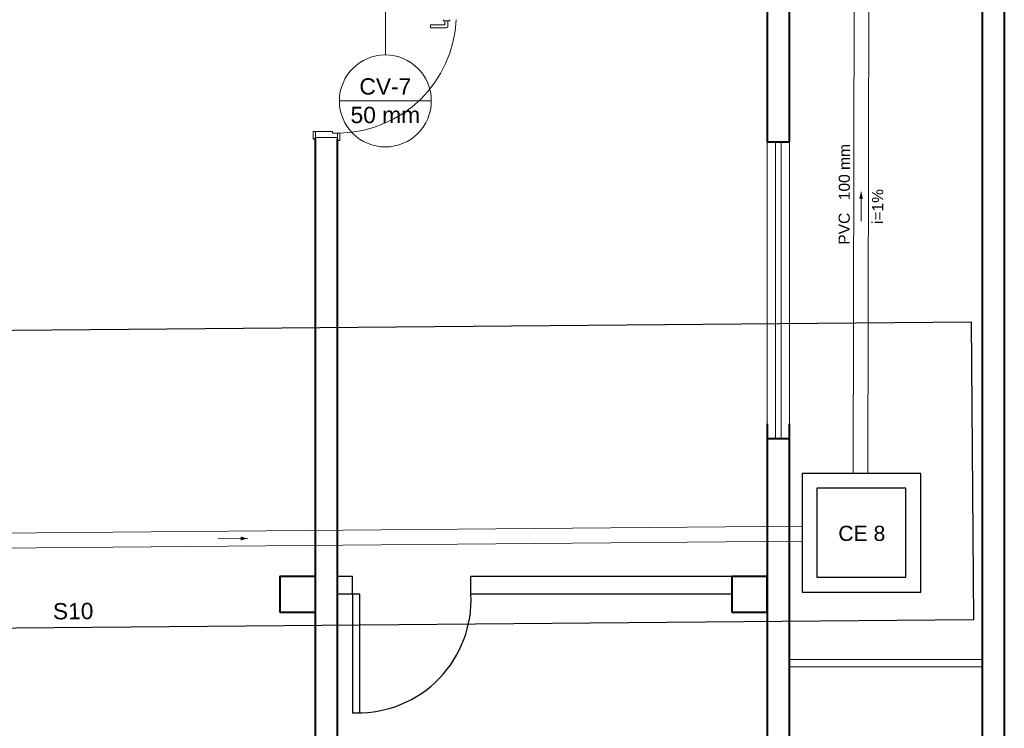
# Model space of a CAD drawing. Header units: millimetres. Extents: x 26 to 1362, y 24 to 358.
# Tile 175 of 256: x 992.67 to 999.32, y 311.67 to 316.45. Entities that reach past the tile are written whole.
import ezdxf

# ---------------------------------------------------------------- set-up
doc = ezdxf.new("R2010")
doc.units = ezdxf.units.MM
doc.linetypes.add('CONTINU', pattern=[0])
for name, color, linetype, lineweight in [('CV-Indicação coluna', 5, 'Continuous', 5), ('DI-Detalhes', 1, 'Continuous', 30), ('MB_ALVENARIA', 7, 'Continuous', 40), ('MB_ESQUADRIA', 7, 'Continuous', 5), ('Textos', 7, 'Continuous', 5), ('TQ-Condutos', 3, 'Continuous', 5), ('TQ-Sentido conduto', 9, 'Continuous', 5), ('TQ-Textos conduto', 7, 'Continuous', 5)]:
    doc.layers.add(name, color=color, linetype=linetype, lineweight=lineweight)
for name, color, linetype in [('ESGOTO', 1, 'Continuous'), ('Simbolos', 5, 'Continuous'), ('Simbolos_int', 2, 'Continuous')]:
    doc.layers.add(name, color=color, linetype=linetype)
doc.styles.add('arial', font='arial.ttf')

msp = doc.modelspace()

# ---------------------------------------------------------------- hatches: boundary and pattern name
at = {"layer": 'TQ-Sentido conduto', "linetype": 'CONTINU'}
for points in [[(998.3492, 315.2893), (998.3362, 315.241), (998.362, 315.241)], [(994.2087, 312.9504), (994.1603, 312.9629), (994.1606, 312.937)]]:
    msp.add_hatch(color=256, dxfattribs=at).paths.add_polyline_path(points)

# ---------------------------------------------------------------- linework, layer by layer
at = {"layer": 'CV-Indicação coluna', "linetype": 'CONTINU'}
for p, q in [((995.1379, 316.2115), (995.1379, 316.693)), ((994.8278, 315.9013), (995.4481, 315.9013))]:
    msp.add_line(p, q, dxfattribs=at)
msp.add_circle((995.1379, 315.9013), 0.3102, dxfattribs=at)
at = {"layer": 'DI-Detalhes', "linetype": 'CONTINU'}
msp.add_lwpolyline([(986.9373, 314.3056), (999.0911, 314.4121), (999.1087, 312.4022), (986.9549, 312.2957), (986.9373, 314.3056)], dxfattribs=at)
at = {"layer": 'ESGOTO', "linetype": 'CONTINU'}
for p, q in [((994.9156, 312.6943), (994.8156, 312.6943)), ((997.4756, 312.6943), (995.7156, 312.6943)), ((994.9156, 312.5743), (994.8156, 312.5743)), ((994.9156, 312.5743), (994.9156, 311.7743)), ((994.9656, 312.5743), (994.9156, 312.5743)), ((994.9656, 311.7743), (994.9656, 312.5743)), ((997.4756, 312.5743), (995.7156, 312.5743)), ((994.9156, 311.7743), (994.9656, 311.7743))]:
    msp.add_line(p, q, dxfattribs=at)
for points in [[(994.9156, 312.5743), (994.9156, 312.6943)], [(995.7156, 312.5743), (995.7156, 312.6943)]]:
    msp.add_lwpolyline(points, dxfattribs=at)
msp.add_arc((994.9531, 312.5376), 0.7634, 269.06177, 2.75699, dxfattribs=at)
at = {"layer": 'MB_ALVENARIA', "linetype": 'CONTINU'}
for p, q in [((999.1656, 327.2743), (999.1656, 303.0643)), ((999.3156, 327.2743), (999.3156, 302.9143)), ((997.8656, 315.6243), (997.8656, 317.0043)), ((997.8656, 310.6743), (997.8656, 313.7243))]:
    msp.add_line(p, q, dxfattribs=at)
for points in [[(997.7156, 316.6543), (997.7156, 315.6243)], [(994.6656, 310.3543), (994.6656, 315.6543)], [(994.8156, 310.8243), (994.8156, 315.6467)], [(997.7156, 315.6243), (997.8656, 315.6243)], [(997.7156, 313.7243), (997.7156, 310.8243)], [(997.7156, 313.6243), (997.8656, 313.6243)], [(994.4256, 312.4543), (994.6656, 312.4543), (994.6656, 312.6943), (994.4256, 312.6943), (994.4256, 312.4543)], [(997.4756, 312.4543), (997.7156, 312.4543), (997.7156, 312.6943), (997.4756, 312.6943), (997.4756, 312.4543)]]:
    msp.add_lwpolyline(points, dxfattribs=at)
at = {"layer": 'MB_ESQUADRIA', "linetype": 'CONTINU'}
for p, q in [((995.4431, 316.3939), (995.4431, 316.4139)), ((995.4431, 316.4139), (995.5351, 316.4139)), ((995.5301, 316.4425), (995.5301, 316.4488)), ((995.5727, 316.4425), (995.5301, 316.4425)), ((995.5401, 316.4189), (995.5401, 316.4425)), ((995.5601, 316.4425), (995.5601, 316.4038)), ((995.5727, 316.4488), (995.5727, 316.4425)), ((995.5501, 316.3938), (995.4431, 316.3939)), ((994.7806, 315.6942), (994.6656, 315.6942)), ((994.6656, 315.6942), (994.6656, 315.6592)), ((994.7806, 315.6842), (994.7806, 315.6942)), ((994.7806, 315.6842), (994.8156, 315.6842)), ((994.8156, 315.6842), (994.8156, 315.6592)), ((997.8656, 312.1343), (999.1656, 312.1343)), ((997.8656, 312.0843), (999.1656, 312.0843))]:
    msp.add_line(p, q, dxfattribs=at)
for points in [[(994.6656, 315.6942), (994.6506, 315.6942), (994.6506, 315.6442), (994.6656, 315.6442), (994.6656, 315.6592)], [(994.8156, 315.6592), (994.8156, 315.6342), (994.8306, 315.6342), (994.8306, 315.6842), (994.8156, 315.6842), (994.8156, 315.6842)], [(994.6656, 315.6543), (994.8156, 315.6543)], [(997.7156, 313.6243), (997.7156, 315.6243)], [(997.7706, 313.6243), (997.7706, 315.6243)], [(997.8106, 313.6243), (997.8106, 315.6243)], [(997.8656, 315.6243), (997.8656, 313.6243)]]:
    msp.add_lwpolyline(points, dxfattribs=at)
for centre, radius, start, end in [((994.8147, 316.4859), 0.8018, 271.14056, 357.34932), ((995.5351, 316.4189), 0.005, 269.97107, 359.97107), ((995.5501, 316.4038), 0.01, 269.97107, 359.97107)]:
    msp.add_arc(centre, radius, start, end, dxfattribs=at)
at = {"layer": 'Simbolos', "linetype": 'CONTINU'}
msp.add_lwpolyline([(997.9511, 312.5891), (998.7511, 312.5891), (998.7511, 313.3891), (997.9511, 313.3891), (997.9511, 312.5891), (997.9511, 312.5891)], dxfattribs=at)
at = {"layer": 'Simbolos_int', "linetype": 'CONTINU'}
msp.add_lwpolyline([(998.0511, 312.6891), (998.6511, 312.6891), (998.6511, 313.2891), (998.0511, 313.2891), (998.0511, 312.6891), (998.0511, 312.6891)], dxfattribs=at)
at = {"layer": 'TQ-Condutos', "linetype": 'CONTINU'}
for p, q in [((998.2951, 313.3891), (998.3026, 316.8609)), ((998.3951, 313.3891), (998.4026, 316.8609)), ((989.9204, 312.963), (997.9511, 313.033)), ((989.9204, 312.863), (997.9511, 312.933))]:
    msp.add_line(p, q, dxfattribs=at)
at = {"layer": 'TQ-Sentido conduto', "linetype": 'CONTINU'}
for points in [[(998.3488, 315.0893), (998.3492, 315.2893)], [(994.0087, 312.9487), (994.2087, 312.9504)]]:
    msp.add_lwpolyline(points, dxfattribs=at)

# ---------------------------------------------------------------- texts
at = {"layer": 'CV-Indicação coluna', "linetype": 'CONTINU', "char_height": 0.11, "attachment_point": 8, "line_spacing_factor": 0.6, "style": 'arial'}
for s, insert, width in [('CV-7', (995.1379, 315.9426), 0.683496), ('50 mm', (995.1379, 315.75), 0.916846)]:
    msp.add_mtext(s, dxfattribs=dict(at, insert=insert, width=width))
at = {"layer": 'Simbolos', "linetype": 'CONTINU', "insert": (998.1952, 312.9324), "char_height": 0.10214, "width": 0.388965, "attachment_point": 7, "line_spacing_factor": 0.6, "style": 'arial'}
msp.add_mtext('CE 8', dxfattribs=at)
at = {"layer": 'Textos', "linetype": 'CONTINU', "insert": (993.0313, 312.404), "char_height": 0.11, "width": 0.533789, "attachment_point": 8, "rotation": 0.5042, "line_spacing_factor": 0.6, "style": 'arial'}
msp.add_mtext('S10', dxfattribs=at)
at = {"layer": 'TQ-Textos conduto', "linetype": 'CONTINU', "char_height": 0.075, "rotation": 89.87416, "line_spacing_factor": 0.6, "style": 'arial'}
for s, insert, width, attachment_point in [('100 mm', (998.2738, 315.232), 0.758584, 7), ('i=1%', (998.4987, 315.189), 0.472808, 8), ('PVC', (998.2736, 315.147), 0.431792, 9)]:
    msp.add_mtext(s, dxfattribs=dict(at, insert=insert, width=width, attachment_point=attachment_point))

doc.saveas('drawing.dxf')
